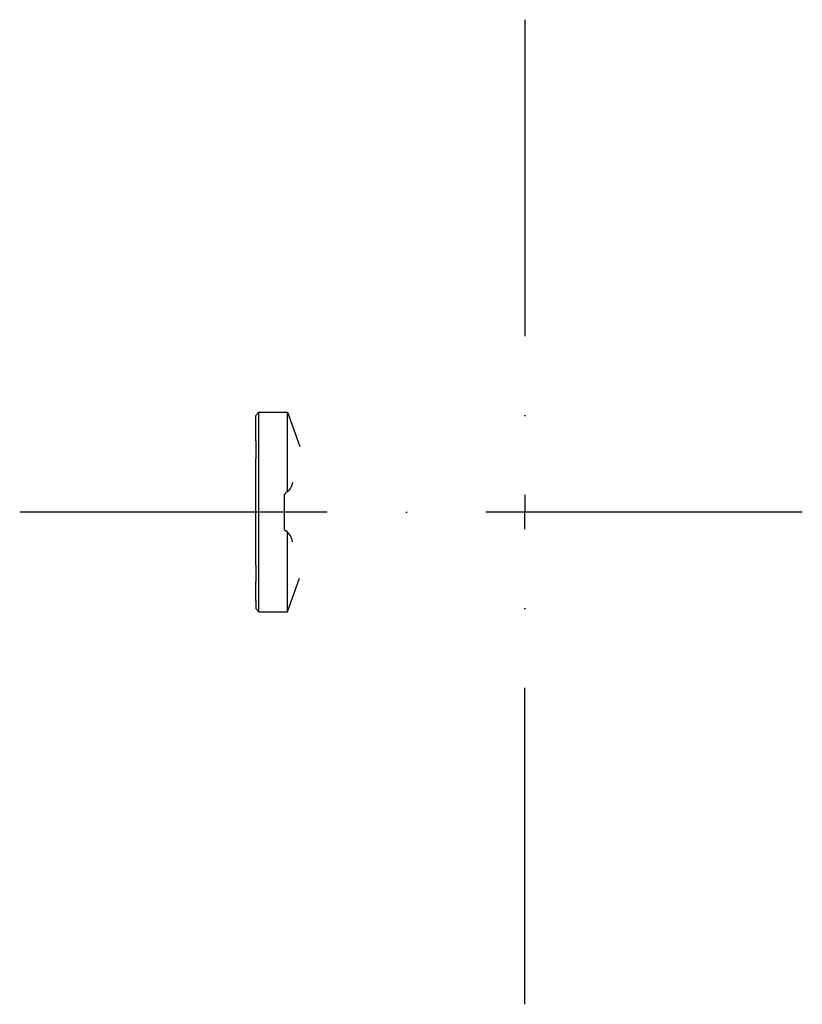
# Model space of a CAD drawing. Extents: x 2020 to 2268, y 1864 to 2176.
import ezdxf

# ---------------------------------------------------------------- set-up
doc = ezdxf.new("R2010")
doc.units = 0
doc.linetypes.add('GEN7', pattern=[15, 10, -2.5, 0, -2.5])
doc.layers.get('0').update_dxf_attribs({"linetype": 'CONTINUOUS'})
doc.layers.add('7', color=4, linetype='GEN7')

msp = doc.modelspace()

# ---------------------------------------------------------------- linework, layer by layer
at = {"linetype": 'CONTINUOUS'}
for p, q in [((2095, 2050.5), (2096, 2051.5)), ((2095, 2047.5), (2095, 2050.5)), ((2096, 2051.5), (2105, 2051.5)), ((2096, 1988.5), (2096, 2051.5)), ((2104.99, 2051.5), (2108.94, 2040.67)), ((2105, 2026.4), (2105, 2051.5)), ((2095, 2042.5), (2095, 2047.5)), ((2095, 2042.5), (2095, 2036.75)), ((2095, 2003.25), (2095, 2036.75)), ((2104, 2025.5), (2104.5, 2026)), ((2104, 2025.5), (2104, 2014.5)), ((2104, 2014.5), (2104.5, 2014)), ((2105, 1988.5), (2105, 2013.61)), ((2095, 2003.25), (2095, 1998)), ((2095, 1992), (2095, 1998)), ((2105, 1988.5), (2108.84, 1999.05)), ((2095, 1992), (2095, 1989.5)), ((2095, 1989.5), (2096, 1988.5)), ((2096, 1988.5), (2105, 1988.5))]:
    msp.add_line(p, q, dxfattribs=at)
at = {"linetype": 'CONTINUOUS', "extrusion": (-8.83529e-15, 1.27326e-15, -1)}
msp.add_arc((-2101.64, 2030.11, 0), 5, 187.351, 235.24, dxfattribs=at)
at = {"linetype": 'CONTINUOUS'}
msp.add_arc((2101.64, 2009.9, 0), 5, 7.3509, 55.2399, dxfattribs=at)
at = {"layer": '7', "ltscale": 10}
for p, q in [((2180, 2175.51, 0), (2180, 2020, 0)), ((2267.61, 2020, 0), (2020.41, 2020, 0)), ((2180, 1864.49, 0), (2180, 2020, 0))]:
    msp.add_line(p, q, dxfattribs=at)

doc.saveas('drawing.dxf')
